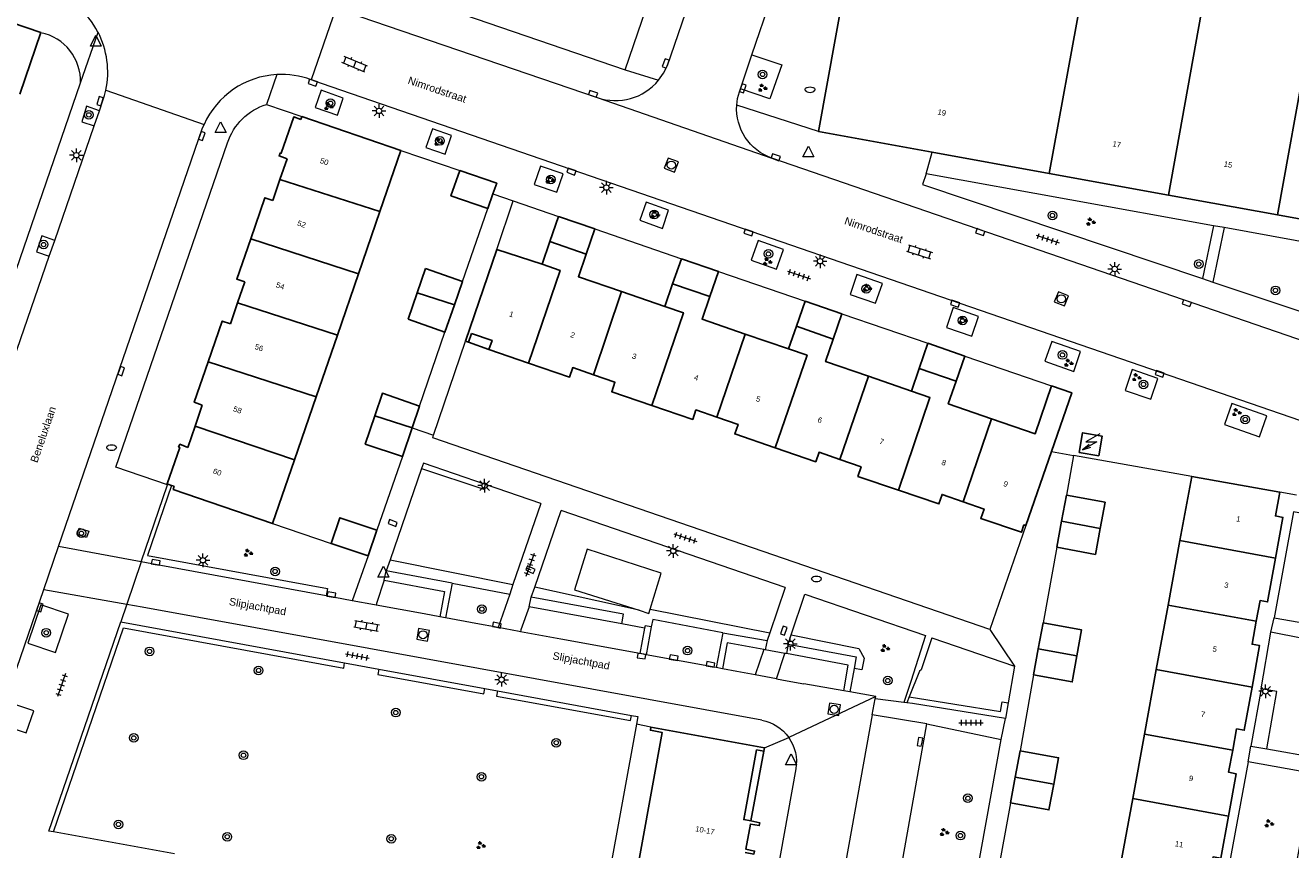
# Model space of a CAD drawing. Extents: x 131101 to 132041, y 397511 to 398853.
# Tile 48 of 80: x 131599 to 131716, y 398229 to 398305. Entities that reach past the tile are written whole.
import ezdxf
from ezdxf.enums import TextEntityAlignment as Align

# ---------------------------------------------------------------- set-up
doc = ezdxf.new("R2010")
doc.units = 0
doc.linetypes.add('DGN Style 2', pattern=[51.514866, 30.90892, -20.605946])
doc.layers.add('_vervallen situatie', color=250, linetype='Continuous', lineweight=9, plot=False)
for name, color, linetype, lineweight in [('gg-afsc-erfafscheiding', 250, 'Continuous', 9), ('gg-afsc-muur', 250, 'Continuous', 9), ('gg-bbg-bijgebouw', 10, 'Continuous', 25), ('gg-bbg-gedigitaliseerde bijgebouw', 10, 'Continuous', 25), ('gg-bbg-hoofdgebouw', 10, 'Continuous', 25), ('gg-bbg-lage trafo', 10, 'Continuous', 25), ('gg-bbg-onder overbouw', 10, 'Continuous', 25), ('gg-bbg-pand overbouw', 10, 'DGN Style 2', 25), ('gg-bbg-tussenscheiding', 10, 'Continuous', 25), ('gg-knt-verharding', 250, 'Continuous', 9), ('gg-knt-verharding nz', 250, 'DGN Style 2', 9), ('gt-grn-groengrens', 250, 'Continuous', 9), ('gt-grn-weggrens', 250, 'Continuous', 9), ('gt-symb-boom', 250, 'Continuous', 9), ('gt-symb-brandkraan', 250, 'Continuous', 9), ('gt-symb-groenvak', 250, 'Continuous', 9), ('gt-symb-klinker verharding', 250, 'Continuous', 9), ('gt-symb-kolk', 250, 'Continuous', 9), ('gt-symb-lichtmast', 250, 'Continuous', 9), ('gt-symb-rioolschacht', 250, 'Continuous', 9), ('gt-symb-tegel verharding', 250, 'Continuous', 9), ('gt-symb-trafo symbool', 250, 'Continuous', 9), ('gt-symb-waterafsluiter', 250, 'Continuous', 9), ('X-AL-huisnummers', 2, 'Continuous', 25), ('X-AL-straatnaam', 3, 'Continuous', 35)]:
    doc.layers.add(name, color=color, linetype=linetype, lineweight=lineweight)
doc.styles.add('CS Annotative', font='arial.ttf')

# ---------------------------------------------------------------- blocks, each defined once
blk = doc.blocks.new('gt0-GRVAK')
at = {"layer": 'gt-symb-groenvak'}
for p, q in [((-0.11, 0.19), (-0.23, 0.24)), ((-0.18, 0.15), (0.09, 0.15)), ((-0.09, 0.21), (-0.16, 0.32)), ((-0.05, 0.21), (-0.05, 0.39)), ((0, 0.21), (0.06, 0.32)), ((0.02, 0.19), (0.13, 0.24)), ((0.26, -0.05), (0.2, 0.06)), ((0.3, -0.05), (0.3, 0.13)), ((0.35, -0.05), (0.41, 0.06)), ((-0.24, -0.23), (-0.36, -0.18)), ((-0.32, -0.26), (-0.05, -0.26)), ((-0.23, -0.21), (-0.29, -0.09)), ((-0.18, -0.2), (-0.18, -0.02)), ((-0.14, -0.21), (-0.07, -0.09)), ((-0.12, -0.23), (0, -0.18)), ((0.24, -0.07), (0.12, -0.02)), ((0.17, -0.11), (0.44, -0.11)), ((0.37, -0.07), (0.49, -0.02))]:
    blk.add_line(p, q, dxfattribs=at)
blk = doc.blocks.new('gt0-BOOM')
at = {"layer": 'gt-symb-boom'}
for radius in [0.4, 0.2]:
    blk.add_circle((0, 0), radius, dxfattribs=at)
blk = doc.blocks.new('gt0-HSP')
at = {"layer": 'gt-symb-trafo symbool', "flags": 128}
for points in [[(0.77, 0.75), (-0.53, 0), (0.47, 0), (-0.83, -0.75)], [(-0.22, -0.24), (-0.83, -0.75), (-0.08, -0.48)]]:
    blk.add_lwpolyline(points, dxfattribs=at)
blk = doc.blocks.new('gt0-LMAST')
at = {"layer": 'gt-symb-lichtmast'}
for p, q in [((-0.18, 0.17), (-0.45, 0.44)), ((-0.01, 0.25), (-0.01, 0.62)), ((0.17, 0.17), (0.44, 0.44)), ((-0.26, 0), (-0.63, 0)), ((-0.18, -0.18), (-0.45, -0.45)), ((-0.01, -0.25), (-0.01, -0.63)), ((0.44, -0.45), (0.17, -0.18)), ((0.24, 0), (0.62, 0))]:
    blk.add_line(p, q, dxfattribs=at)
blk.add_circle((-0.01, 0), 0.25, dxfattribs=at)
blk = doc.blocks.new('gt0-TEG1')
at = {"layer": 'gt-symb-tegel verharding'}
for p, q in [((-1.12, 0), (1.12, 0)), ((-0.9, -0.25), (-0.9, 0.25)), ((-0.45, -0.25), (-0.45, 0.25)), ((0, -0.25), (0, 0.25)), ((0.45, -0.25), (0.45, 0.25)), ((0.9, -0.25), (0.9, 0.25))]:
    blk.add_line(p, q, dxfattribs=at)
blk = doc.blocks.new('gt0-RS')
at = {"layer": 'gt-symb-rioolschacht', "flags": 128}
blk.add_lwpolyline([(-0.5, -0.5), (0.5, -0.5), (0.5, 0.5), (-0.5, 0.5), (-0.5, -0.5)], close=True, dxfattribs=at)
at = {"layer": 'gt-symb-rioolschacht'}
blk.add_circle((0, 0), 0.375, dxfattribs=at)
blk = doc.blocks.new('gt0-KOLK')
at = {"layer": 'gt-symb-kolk', "flags": 128}
blk.add_lwpolyline([(0, 0), (0.38, 0), (0.38, 0.4), (-0.38, 0.4), (-0.38, 0), (0, 0)], dxfattribs=at)
blk = doc.blocks.new('gt0-KL1')
at = {"layer": 'gt-symb-klinker verharding'}
for p, q in [((-1.15, 0.3), (1.15, 0.3)), ((-1, -0.3), (-1, 0.3)), ((-0.5, 0.3), (-0.5, 0.45)), ((0, -0.3), (0, 0.3)), ((0.5, 0.3), (0.5, 0.45)), ((1, -0.3), (1, 0.3)), ((-1.15, -0.3), (1.15, -0.3)), ((-0.5, -0.45), (-0.5, -0.3)), ((0.5, -0.45), (0.5, -0.3))]:
    blk.add_line(p, q, dxfattribs=at)
blk = doc.blocks.new('gt0-WAFSL')
at = {"layer": 'gt-symb-waterafsluiter'}
for p, q in [((-0.5, -0.33), (0, 0.67)), ((0, 0.67), (0.5, -0.33)), ((0.5, -0.33), (-0.5, -0.33))]:
    blk.add_line(p, q, dxfattribs=at)
blk = doc.blocks.new('gt0-BR')
at = {"layer": 'gt-symb-brandkraan', "extrusion": (0, 0, -1)}
for centre, radius, start, end in [((0.24, 0), 0.206, 287.5669, 72.4331), ((-0.6, -2.66), 3, 72.4331, 73.108), ((0, -0.69), 0.938, 73.108, 106.892), ((0.6, -2.66), 3, 106.892, 107.5669), ((-0.24, 0), 0.206, 107.5669, 252.433), ((-0.6, 2.66), 3, 286.892, 287.5669), ((0.6, 2.66), 3, 252.433, 253.1079)]:
    blk.add_arc(centre, radius, start, end, dxfattribs=at)
at = {"layer": 'gt-symb-brandkraan'}
blk.add_arc((0, 0.69), 0.938, 253.108, 286.8921, dxfattribs=at)
blk = doc.blocks.new('_vervallen situatie')
at = {"layer": 'gg-knt-verharding'}
for p, q in [((131626.72, 398299.26), (131625.76, 398299.59)), ((131606.86, 398298.63), (131615.91, 398295.46)), ((131621.67, 398297.32), (131624.91, 398296.22)), ((131605.79, 398295.34), (131606.28, 398296.74)), ((131602.16, 398284.8), (131605.79, 398295.34)), ((131601.66, 398283.33), (131602.16, 398284.8)), ((131598.02, 398272.8), (131601.66, 398283.33)), ((131610.12, 398255.18), (131612.54, 398262.28)), ((131601.16, 398252.65), (131602.51, 398256.59)), ((131610.12, 398255.18), (131608.8, 398251.3)), ((131611.6, 398254.91), (131610.12, 398255.18)), ((131593.22, 398229.57), (131601.16, 398252.65)), ((131608.8, 398251.3), (131610.21, 398251.04))]:
    blk.add_line(p, q, dxfattribs=at)
at = {"layer": 'gg-knt-verharding', "flags": 128}
for points in [[(131606.28, 398296.74), (131606.6, 398297.68), (131606.75, 398298.15), (131606.86, 398298.63)], [(131606.28, 398296.74), (131605.1, 398297.15), (131604.65, 398295.73), (131605.79, 398295.34)], [(131602.51, 398256.59), (131615.75, 398295.07), (131615.91, 398295.46)], [(131612.54, 398262.28), (131607.79, 398263.9), (131618.07, 398293.77)], [(131602.16, 398284.8), (131600.97, 398285.21), (131600.49, 398283.73), (131601.66, 398283.33)], [(131604.22, 398257.72), (131604.42, 398258.29), (131605.3, 398258), (131605.1, 398257.42), (131604.22, 398257.72)], [(131599.68, 398247.71), (131602.24, 398246.84), (131603.43, 398250.36), (131600.87, 398251.23), (131599.68, 398247.71)], [(131600.23, 398241.46), (131598.5, 398242.06), (131597.8, 398240.03), (131599.53, 398239.44), (131600.23, 398241.46)]]:
    blk.add_lwpolyline(points, dxfattribs=at)
at = {"layer": 'gg-knt-verharding'}
for centre, radius, start, end in [((131599.02, 398300.28), 8.02, 27.3361, 71.1852), ((131599.03, 398300.29), 8.01, 348.0269, 27.3128), ((131623.02, 398292.3), 7.78, 92.9854, 156.0657), ((131623.03, 398292.32), 7.77, 69.3961, 93.024)]:
    blk.add_arc(centre, radius, start, end, dxfattribs=at)
at = {"layer": 'gg-knt-verharding', "extrusion": (0, 0, -1)}
blk.add_arc((-131623.28, 398292.09), 5.47, 17.8873, 72.9143, dxfattribs=at)
at = {"layer": 'gt-grn-groengrens'}
blk.add_line((131612.54, 398262.28), (131612.56, 398262.35), dxfattribs=at)
at = {"layer": 'gt-grn-weggrens'}
for p, q in [((131604.54, 398299.3), (131606.15, 398303.97)), ((131622.62, 398300.07), (131621.67, 398297.32)), ((131610.12, 398255.18), (131602.51, 398256.59)), ((131601.16, 398252.65), (131608.8, 398251.3)), ((131608.8, 398251.3), (131608.24, 398249.65))]:
    blk.add_line(p, q, dxfattribs=at)
at = {"layer": 'gt-symb-boom'}
for p in [(131605.3, 398296.36), (131601.14, 398284.41), (131604.62, 398257.82), (131601.38, 398248.66)]:
    blk.add_blockref('gt0-BOOM', p, dxfattribs=at)
at = {"layer": 'gt-symb-brandkraan'}
for p in [(131671.7, 398298.68), (131607.39, 398265.72), (131672.29, 398253.62)]:
    blk.add_blockref('gt0-BR', p, dxfattribs=at)
at = {"layer": 'gt-symb-kolk'}
for p, rotation in [((131625.98, 398299.51), 161.0397489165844), ((131606.52, 398297.56), 73.86579540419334), ((131615.52, 398294.47), 251.2208821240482), ((131608.09, 398272.82), 250.9669201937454), ((131600.61, 398251.06), 251.6375315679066)]:
    blk.add_blockref('gt0-KOLK', p, dxfattribs=dict(at, rotation=rotation))
at = {"layer": 'gt-symb-lichtmast'}
blk.add_blockref('gt0-LMAST', (131604.16, 398292.64), dxfattribs=at)
at = {"layer": 'gt-symb-tegel verharding', "rotation": 251.093939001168}
blk.add_blockref('gt0-TEG1', (131602.78, 398243.84), dxfattribs=at)

msp = doc.modelspace()

# ---------------------------------------------------------------- linework, layer by layer
at = {"layer": 'gg-afsc-erfafscheiding'}
for p, q in [((131639.7, 398281.01), (131642.02, 398287.72)), ((131635.74, 398269.54), (131638.09, 398276.34)), ((131637.03, 398266.84), (131639.99, 398275.51)), ((131634.17, 398264.89), (131631.82, 398258.1)), ((131691.57, 398258.53), (131688.26, 398248.95)), ((131694.42, 398256.53), (131693.15, 398249.56)), ((131692.28, 398244.77), (131691.03, 398237.79)), ((131690.14, 398232.99), (131688.84, 398225.76))]:
    msp.add_line(p, q, dxfattribs=at)
at = {"layer": 'gg-afsc-erfafscheiding', "flags": 128}
msp.add_lwpolyline([(131688.26, 398248.95), (131636.96, 398266.61), (131637.03, 398266.84)], dxfattribs=at)
at = {"layer": 'gg-afsc-muur'}
for p, q in [((131634.04, 398293.08), (131639.45, 398291.24)), ((131642.87, 398283.95), (131644.38, 398288.43)), ((131644.38, 398288.43), (131648.54, 398287)), ((131651.88, 398285.85), (131659.85, 398283.11)), ((131663.27, 398281.94), (131671.24, 398279.2)), ((131674.64, 398278.03), (131682.55, 398275.32)), ((131685.94, 398274.14), (131693.93, 398271.4)), ((131695.97, 398264.99), (131695.31, 398261.32)), ((131706.84, 398263.04), (131695.97, 398264.99)), ((131622.22, 398258.73), (131627.61, 398256.88))]:
    msp.add_line(p, q, dxfattribs=at)
at = {"layer": 'gg-bbg-bijgebouw'}
for p, q in [((131642.02, 398287.72), (131642.5, 398289.07)), ((131648.54, 398287), (131647.74, 398284.68)), ((131651.88, 398285.85), (131648.54, 398287)), ((131651.08, 398283.53), (131651.88, 398285.85)), ((131659.85, 398283.11), (131659.05, 398280.8)), ((131663.27, 398281.94), (131659.85, 398283.11)), ((131662.47, 398279.62), (131663.27, 398281.94)), ((131671.24, 398279.2), (131670.44, 398276.88)), ((131671.24, 398279.2), (131674.64, 398278.03)), ((131673.84, 398275.71), (131674.64, 398278.03)), ((131682.55, 398275.32), (131681.75, 398272.99)), ((131682.55, 398275.32), (131685.94, 398274.14)), ((131685.14, 398271.83), (131685.94, 398274.14)), ((131635.06, 398267.53), (131635.74, 398269.54)), ((131634.17, 398264.89), (131635.06, 398267.53)), ((131695.31, 398261.32), (131694.86, 398258.92)), ((131694.86, 398258.92), (131694.42, 398256.53)), ((131631.02, 398255.74), (131631.82, 398258.1)), ((131627.61, 398256.88), (131631.02, 398255.74)), ((131693.15, 398249.56), (131692.71, 398247.16)), ((131692.71, 398247.16), (131692.28, 398244.77)), ((131691.03, 398237.79), (131690.58, 398235.36)), ((131690.58, 398235.36), (131690.14, 398232.99))]:
    msp.add_line(p, q, dxfattribs=at)
at = {"layer": 'gg-bbg-bijgebouw', "flags": 128}
for points in [[(131642.02, 398287.72), (131638.64, 398288.9), (131639.45, 398291.24)], [(131642.5, 398289.07), (131642.85, 398290.06), (131639.45, 398291.24)], [(131631.63, 398268.64), (131632.33, 398270.71), (131635.74, 398269.54)], [(131634.17, 398264.89), (131630.75, 398266.03), (131631.63, 398268.64)], [(131695.31, 398261.32), (131698.86, 398260.67), (131698.42, 398258.27)], [(131631.82, 398258.1), (131628.4, 398259.24), (131627.61, 398256.88)], [(131698.42, 398258.27), (131697.97, 398255.87), (131694.42, 398256.53)], [(131693.15, 398249.56), (131696.7, 398248.92), (131696.27, 398246.53)], [(131696.27, 398246.53), (131695.84, 398244.13), (131692.28, 398244.77)], [(131691.03, 398237.79), (131694.58, 398237.14), (131694.13, 398234.71)], [(131694.13, 398234.71), (131693.69, 398232.34), (131690.14, 398232.99)]]:
    msp.add_lwpolyline(points, dxfattribs=at)
at = {"layer": 'gg-bbg-gedigitaliseerde bijgebouw'}
for p, q in [((131636.31, 398282.22), (131635.54, 398279.97)), ((131636.31, 398282.22), (131639.7, 398281.01)), ((131639.7, 398281.01), (131638.96, 398278.86)), ((131635.54, 398279.97), (131634.71, 398277.55)), ((131638.09, 398276.34), (131638.96, 398278.86)), ((131634.71, 398277.55), (131638.09, 398276.34))]:
    msp.add_line(p, q, dxfattribs=at)
at = {"layer": 'gg-bbg-hoofdgebouw'}
for p, q in [((131600.88, 398303.93), (131591.44, 398307.2)), ((131598.94, 398298.27), (131600.88, 398303.93)), ((131624.82, 398295.94), (131624.91, 398296.22)), ((131634.04, 398293.08), (131624.91, 398296.22)), ((131672.47, 398294.83), (131682.95, 398292.93)), ((131634.04, 398293.08), (131632.1, 398287.45)), ((131682.95, 398292.93), (131693.73, 398290.96)), ((131623.56, 398292.31), (131622.9, 398290.39)), ((131622.24, 398288.46), (131622.9, 398290.39)), ((131704.69, 398288.97), (131693.73, 398290.96)), ((131714.73, 398287.14), (131704.69, 398288.97)), ((131630.13, 398281.72), (131632.1, 398287.45)), ((131723.41, 398285.56), (131714.73, 398287.14)), ((131647.74, 398284.68), (131647.03, 398282.6)), ((131642.87, 398283.95), (131639.99, 398275.51)), ((131647.03, 398282.6), (131642.87, 398283.95)), ((131618.99, 398279.04), (131619.66, 398280.97)), ((131628.18, 398276.06), (131630.13, 398281.72)), ((131659.05, 398280.8), (131658.33, 398278.72)), ((131658.33, 398278.72), (131654.33, 398280.09)), ((131618.33, 398277.11), (131618.99, 398279.04)), ((131669.73, 398274.8), (131665.74, 398276.17)), ((131670.44, 398276.88), (131669.73, 398274.8)), ((131626.23, 398270.39), (131628.18, 398276.06)), ((131639.99, 398275.51), (131640.27, 398275.41)), ((131645.78, 398273.5), (131642.14, 398274.74)), ((131681.75, 398272.99), (131681.03, 398270.92)), ((131681.03, 398270.92), (131677.08, 398272.28)), ((131624.23, 398264.57), (131626.23, 398270.39)), ((131615.08, 398267.68), (131615.74, 398269.62)), ((131614.4, 398265.73), (131615.08, 398267.68)), ((131622.22, 398258.73), (131624.23, 398264.57)), ((131691.57, 398258.53), (131693.93, 398265.36)), ((131612.56, 398262.35), (131612.91, 398262.23)), ((131612.91, 398262.23), (131613.17, 398262.15)), ((131706.84, 398263.04), (131705.76, 398257.14)), ((131714.95, 398261.6), (131706.84, 398263.04)), ((131705.76, 398257.14), (131704.67, 398251.2)), ((131704.67, 398251.2), (131703.58, 398245.26)), ((131703.58, 398245.26), (131702.5, 398239.32)), ((131657.05, 398239.97), (131667.52, 398238.04)), ((131702.5, 398239.32), (131701.41, 398233.38)), ((131667.46, 398237.75), (131667.52, 398238.04)), ((131701.41, 398233.38), (131700.32, 398227.44))]:
    msp.add_line(p, q, dxfattribs=at)
at = {"layer": 'gg-bbg-hoofdgebouw', "flags": 128}
for points in [[(131678.49, 398324.75), (131677.92, 398324.85), (131672.47, 398294.83)], [(131624.82, 398295.94), (131624.17, 398296.17), (131623.01, 398292.82), (131622.91, 398292.84), (131622.82, 398292.57), (131623.56, 398292.31)], [(131622.24, 398288.46), (131621.49, 398288.72), (131620.2, 398284.95)], [(131620.2, 398284.95), (131618.92, 398281.23), (131619.66, 398280.97)], [(131654.33, 398280.09), (131650.37, 398281.45), (131651.08, 398283.53)], [(131665.74, 398276.17), (131661.76, 398277.54), (131662.47, 398279.62)], [(131618.33, 398277.11), (131617.58, 398277.37), (131616.28, 398273.6)], [(131677.08, 398272.28), (131673.13, 398273.63), (131673.84, 398275.71)], [(131615.74, 398269.62), (131615, 398269.88), (131616.28, 398273.6)], [(131651.75, 398272.42), (131649.86, 398273.08), (131649.56, 398272.21), (131645.78, 398273.5)], [(131657.14, 398269.6), (131653.44, 398270.86), (131653.73, 398271.73), (131651.75, 398272.42)], [(131688.42, 398268.37), (131684.42, 398269.75), (131685.14, 398271.83)], [(131693.93, 398271.4), (131692.43, 398266.99), (131688.42, 398268.37)], [(131693.93, 398265.36), (131695.79, 398270.76), (131693.93, 398271.4)], [(131663.11, 398268.52), (131661.2, 398269.18), (131660.9, 398268.31), (131657.14, 398269.6)], [(131668.5, 398265.69), (131664.77, 398266.97), (131665.07, 398267.84), (131663.11, 398268.52)], [(131614.4, 398265.73), (131613.68, 398266.02), (131613.57, 398265.76), (131613.67, 398265.72), (131612.52, 398262.36), (131612.56, 398262.35)], [(131674.45, 398264.61), (131672.53, 398265.28), (131672.23, 398264.41), (131668.5, 398265.69)], [(131679.83, 398261.79), (131676.11, 398263.06), (131676.4, 398263.93), (131674.45, 398264.61)], [(131622.22, 398258.73), (131613.07, 398261.86), (131613.17, 398262.15)], [(131685.8, 398260.72), (131683.86, 398261.4), (131683.57, 398260.52), (131679.83, 398261.79)], [(131714.95, 398261.6), (131714.55, 398259.41), (131715.23, 398259.28), (131714.55, 398255.53)], [(131691.57, 398258.53), (131691.39, 398258.59), (131691.16, 398257.91), (131687.42, 398259.18), (131687.73, 398260.05), (131685.8, 398260.72)], [(131714.55, 398255.53), (131713.82, 398251.49), (131713.13, 398251.62), (131712.78, 398249.72)], [(131712.78, 398249.72), (131712.39, 398247.59), (131713.08, 398247.47), (131712.39, 398243.65)], [(131712.39, 398243.65), (131711.68, 398239.68), (131710.97, 398239.8), (131710.61, 398237.84)], [(131655.23, 398223.72), (131658.1, 398239.46), (131657, 398239.68), (131657.05, 398239.97)], [(131710.61, 398237.84), (131710.24, 398235.8), (131710.93, 398235.67), (131710.22, 398231.77)], [(131665.74, 398228.42), (131666.54, 398228.27), (131666.6, 398228.54), (131665.78, 398228.73), (131666.21, 398231.03), (131667.03, 398230.89), (131667.07, 398231.15), (131666.26, 398231.32)], [(131710.22, 398231.77), (131709.52, 398227.88), (131708.81, 398228.01), (131708.44, 398225.95)]]:
    msp.add_lwpolyline(points, dxfattribs=at)
at = {"layer": 'gg-bbg-lage trafo', "flags": 128}
msp.add_lwpolyline([(131696.48, 398265.27), (131698.28, 398264.96), (131698.59, 398266.77), (131696.79, 398267.08), (131696.48, 398265.27)], dxfattribs=at)
at = {"layer": 'gg-bbg-onder overbouw'}
msp.add_line((131640.27, 398275.41), (131640.53, 398276.23), dxfattribs=at)
at = {"layer": 'gg-bbg-onder overbouw', "flags": 128}
for points in [[(131642.14, 398274.74), (131642.42, 398275.58), (131640.53, 398276.23)], [(131666.26, 398231.32), (131665.59, 398231.45), (131666.78, 398237.87), (131667.46, 398237.75)]]:
    msp.add_lwpolyline(points, dxfattribs=at)
at = {"layer": 'gg-bbg-pand overbouw'}
for p, q in [((131640.27, 398275.41), (131642.14, 398274.74)), ((131667.46, 398237.75), (131666.26, 398231.32))]:
    msp.add_line(p, q, dxfattribs=at)
at = {"layer": 'gg-bbg-tussenscheiding'}
for p, q in [((131699.18, 398320.99), (131693.73, 398290.96)), ((131710.08, 398319), (131704.69, 398288.97)), ((131717.48, 398302.25), (131714.73, 398287.14)), ((131622.9, 398290.39), (131632.1, 398287.45)), ((131620.2, 398284.95), (131630.13, 398281.72)), ((131651.08, 398283.53), (131647.74, 398284.68)), ((131662.47, 398279.62), (131659.05, 398280.8)), ((131638.96, 398278.86), (131635.54, 398279.97)), ((131654.33, 398280.09), (131651.75, 398272.42)), ((131618.99, 398279.04), (131628.18, 398276.06)), ((131663.11, 398268.52), (131665.74, 398276.17)), ((131670.44, 398276.88), (131673.84, 398275.71)), ((131626.23, 398270.39), (131616.28, 398273.6)), ((131681.75, 398272.99), (131685.14, 398271.83)), ((131674.45, 398264.61), (131677.08, 398272.28)), ((131631.63, 398268.64), (131635.06, 398267.53)), ((131688.42, 398268.37), (131685.8, 398260.72)), ((131624.23, 398264.57), (131615.08, 398267.68)), ((131698.42, 398258.27), (131694.86, 398258.92)), ((131714.55, 398255.53), (131705.76, 398257.14)), ((131712.78, 398249.72), (131704.67, 398251.2)), ((131696.27, 398246.53), (131692.71, 398247.16)), ((131712.39, 398243.65), (131703.58, 398245.26)), ((131710.61, 398237.84), (131702.5, 398239.32)), ((131694.13, 398234.71), (131690.58, 398235.36)), ((131710.22, 398231.77), (131701.41, 398233.38))]:
    msp.add_line(p, q, dxfattribs=at)
at = {"layer": 'gg-bbg-tussenscheiding', "flags": 128}
for points in [[(131647.03, 398282.6), (131648.69, 398282.03), (131645.78, 398273.5)], [(131658.33, 398278.72), (131660.04, 398278.13), (131657.14, 398269.6)], [(131668.5, 398265.69), (131671.43, 398274.21), (131669.73, 398274.8)], [(131679.83, 398261.79), (131682.74, 398270.33), (131681.03, 398270.92)]]:
    msp.add_lwpolyline(points, dxfattribs=at)
at = {"layer": 'gg-knt-verharding'}
for p, q in [((131666.35, 398301.89), (131673.49, 398322.93)), ((131631.02, 398308.62), (131654.69, 398300.52)), ((131628.03, 398306.17), (131625.76, 398299.59)), ((131628.99, 398305.84), (131652.09, 398297.95)), ((131665.29, 398298.75), (131666.35, 398301.89)), ((131582.6, 398235.63), (131604.54, 398299.3)), ((131717.77, 398267.88), (131626.72, 398299.26)), ((131708.84, 398286.15), (131682.38, 398290.94)), ((131708.84, 398286.15), (131707.84, 398281.27)), ((131709.83, 398285.97), (131708.79, 398280.96)), ((131723.05, 398283.58), (131709.83, 398285.97)), ((131708.79, 398280.96), (131721.8, 398276.58)), ((131635.93, 398263.79), (131633.04, 398255.38)), ((131646.92, 398260.56), (131641.81, 398262.32)), ((131646.92, 398260.56), (131644.35, 398253.1)), ((131646.35, 398252.86), (131648.79, 398259.92)), ((131669.41, 398252.83), (131648.79, 398259.92)), ((131716.22, 398259.8), (131714.44, 398250.04)), ((131631.02, 398255.74), (131629.56, 398251.6)), ((131633.04, 398255.38), (131632.69, 398254.37)), ((131627.15, 398252.04), (131611.6, 398254.91)), ((131638.74, 398253.21), (131632.69, 398254.37)), ((131638.74, 398253.21), (131638.15, 398250.02)), ((131644.35, 398253.1), (131644.05, 398252.21)), ((131646.02, 398251.92), (131646.35, 398252.86)), ((131669.41, 398252.83), (131667.99, 398248.66)), ((131629.56, 398251.6), (131627.15, 398252.04)), ((131644.05, 398252.21), (131642.99, 398249.13)), ((131669.96, 398248.45), (131671.22, 398252.21)), ((131671.22, 398252.21), (131682.33, 398248.39)), ((131610.21, 398251.04), (131667.26, 398240.62)), ((131631.61, 398251.23), (131629.56, 398251.6)), ((131631.75, 398251.2), (131631.61, 398251.23)), ((131636.16, 398250.39), (131631.75, 398251.2)), ((131654.36, 398249.48), (131645.84, 398251.04)), ((131608.24, 398249.65), (131628.85, 398245.87)), ((131637.61, 398250.12), (131636.16, 398250.39)), ((131638.15, 398250.02), (131637.61, 398250.12)), ((131640.93, 398249.51), (131638.15, 398250.02)), ((131642.99, 398249.13), (131640.93, 398249.51)), ((131656.47, 398249.09), (131654.36, 398249.48)), ((131644.93, 398248.77), (131642.99, 398249.13)), ((131645.04, 398248.75), (131644.93, 398248.77)), ((131648.75, 398248.07), (131645.04, 398248.75)), ((131656.47, 398249.09), (131656.04, 398246.73)), ((131657.08, 398249.2), (131656.61, 398246.62)), ((131663.66, 398248.66), (131663.06, 398245.44)), ((131663.66, 398248.66), (131667.74, 398247.93)), ((131667.99, 398248.66), (131667.74, 398247.93)), ((131669.68, 398247.61), (131669.96, 398248.45)), ((131682.91, 398248.19), (131690.51, 398245.58)), ((131713.22, 398243.5), (131714.13, 398248.71)), ((131656.04, 398246.73), (131648.75, 398248.07)), ((131667.46, 398247.11), (131666.66, 398244.77)), ((131667.58, 398247.08), (131667.46, 398247.11)), ((131669.39, 398246.75), (131667.58, 398247.08)), ((131628.85, 398245.87), (131632.01, 398245.3)), ((131656.61, 398246.62), (131656.04, 398246.73)), ((131663.06, 398245.44), (131656.61, 398246.62)), ((131668.61, 398244.41), (131669.39, 398246.75)), ((131669.52, 398246.73), (131669.39, 398246.75)), ((131632.01, 398245.3), (131641.75, 398243.51)), ((131663.63, 398245.33), (131663.06, 398245.44)), ((131664.96, 398245.09), (131663.63, 398245.33)), ((131666.66, 398244.77), (131664.96, 398245.09)), ((131668.61, 398244.41), (131666.66, 398244.77)), ((131675.75, 398245.37), (131675.37, 398243.2)), ((131690.51, 398245.58), (131689.93, 398242.19)), ((131641.75, 398243.51), (131642.92, 398243.3)), ((131668.61, 398244.41), (131669.58, 398244.24)), ((131669.58, 398244.24), (131671.14, 398243.95)), ((131674.8, 398243.3), (131671.14, 398243.95)), ((131713.22, 398243.5), (131712.29, 398238.22)), ((131642.92, 398243.3), (131655.25, 398241.04)), ((131675.37, 398243.2), (131674.8, 398243.3)), ((131677.75, 398242.78), (131675.37, 398243.2)), ((131677.43, 398241.1), (131677.7, 398242.57)), ((131677.7, 398242.57), (131677.75, 398242.78)), ((131680.35, 398242.24), (131677.7, 398242.57)), ((131680.84, 398242.76), (131680.62, 398242.2)), ((131680.62, 398242.2), (131680.35, 398242.24)), ((131681.14, 398242.14), (131680.62, 398242.2)), ((131689.69, 398240.76), (131681.14, 398242.14)), ((131689.93, 398242.19), (131689.69, 398240.76)), ((131655.71, 398240.22), (131647, 398192.17)), ((131682.45, 398240.25), (131677.43, 398241.1)), ((131682.27, 398239.21), (131682.45, 398240.25)), ((131682.45, 398240.25), (131689.29, 398238.83)), ((131673.45, 398189.88), (131682.27, 398239.21)), ((131679.4, 398184.27), (131689.29, 398238.83)), ((131712.29, 398238.22), (131713.76, 398237.96)), ((131712.03, 398236.77), (131710.1, 398226.28)), ((131670.39, 398236.12), (131662.52, 398192.26)), ((131613.2, 398228.3), (131602.04, 398230.31))]:
    msp.add_line(p, q, dxfattribs=at)
at = {"layer": 'gg-knt-verharding', "flags": 128}
for points in [[(131654.69, 398300.52), (131670.17, 398345.83), (131668.87, 398346.28)], [(131657.76, 398299.54), (131658.22, 398300.2), (131658.57, 398300.92), (131664.27, 398317.54)], [(131666.35, 398301.89), (131669.1, 398300.96), (131668.01, 398297.83), (131665.29, 398298.75)], [(131628.18, 398296.34), (131628.71, 398297.91), (131626.68, 398298.62), (131626.13, 398297.05), (131628.18, 398296.34)], [(131664.95, 398297.25), (131665.03, 398297.87), (131665.19, 398298.47), (131665.29, 398298.75)], [(131638.1, 398292.75), (131638.7, 398294.47), (131636.93, 398295.08), (131636.33, 398293.36), (131638.1, 398292.75)], [(131648.4, 398289.24), (131648.96, 398290.92), (131646.88, 398291.63), (131646.31, 398289.94), (131648.4, 398289.24)], [(131752.64, 398266.97), (131732.98, 398270.56), (131729.93, 398271.24), (131726.94, 398272.14), (131668.18, 398292.37)], [(131682.38, 398290.94), (131682.06, 398289.94), (131707.84, 398281.27)], [(131658.12, 398285.9), (131658.67, 398287.58), (131656.62, 398288.32), (131656.02, 398286.65), (131658.12, 398285.9)], [(131668.6, 398282.15), (131669.27, 398283.97), (131666.91, 398284.79), (131666.27, 398282.96), (131668.6, 398282.15)], [(131677.74, 398279), (131678.38, 398280.82), (131676.02, 398281.64), (131675.38, 398279.82), (131677.74, 398279)], [(131686.59, 398275.97), (131687.21, 398277.8), (131684.88, 398278.6), (131684.25, 398276.78), (131686.59, 398275.97)], [(131695.98, 398272.73), (131696.61, 398274.55), (131693.95, 398275.49), (131693.31, 398273.67), (131695.98, 398272.73)], [(131703.08, 398270.17), (131703.73, 398272.08), (131701.37, 398272.9), (131700.71, 398270.97), (131703.08, 398270.17)], [(131713.08, 398266.71), (131713.74, 398268.63), (131710.52, 398269.77), (131709.86, 398267.84), (131713.08, 398266.71)], [(131641.81, 398262.32), (131636.1, 398264.28), (131635.93, 398263.79)], [(131714.44, 398250.04), (131720.44, 398248.99), (131722.21, 398258.7), (131716.22, 398259.8)], [(131656.98, 398250.84), (131657.99, 398254.13), (131651.17, 398256.34), (131650, 398252.62), (131655.98, 398250.72)], [(131632.5, 398253.49), (131631.78, 398251.36), (131631.75, 398251.2)], [(131632.5, 398253.49), (131638.04, 398252.45), (131637.61, 398250.12)], [(131654.36, 398249.48), (131654.53, 398250.37), (131646.02, 398251.92)], [(131645.84, 398251.04), (131645.07, 398248.93), (131645.04, 398248.75)], [(131655.98, 398250.72), (131656.85, 398250.43), (131656.98, 398250.84)], [(131602.04, 398230.31), (131601.63, 398230.38), (131608.24, 398249.65)], [(131657.08, 398249.2), (131656.51, 398249.3), (131656.47, 398249.09)], [(131682.33, 398248.39), (131680.97, 398244.16), (131680.35, 398242.24)], [(131682.91, 398248.19), (131681.94, 398245.24), (131681.79, 398245.12), (131680.84, 398242.76)], [(131713.76, 398237.96), (131718.28, 398237.16), (131720.18, 398247.51), (131714.13, 398248.71)], [(131667.46, 398247.11), (131664.08, 398247.73), (131663.63, 398245.33)], [(131669.68, 398247.61), (131675.94, 398246.44), (131675.75, 398245.37)], [(131674.8, 398243.3), (131675.22, 398245.68), (131669.52, 398246.73)], [(131655.25, 398241.04), (131655.84, 398240.93), (131655.71, 398240.22)], [(131710.1, 398226.28), (131716.09, 398225.2), (131718.01, 398235.69), (131712.03, 398236.77)]]:
    msp.add_lwpolyline(points, dxfattribs=at)
at = {"layer": 'gg-knt-verharding'}
for centre, radius, start, end in [((131599.96, 398299.44), 4.58, 358.2204, 78.4322), ((131653.78, 398302.82), 5.15, 250.8898, 320.5275)]:
    msp.add_arc(centre, radius, start, end, dxfattribs=at)
at = {"layer": 'gg-knt-verharding', "extrusion": (0, 0, -1)}
for centre, radius, start, end in [((-131669.76, 398296.93), 4.82, 289.1482, 3.8574), ((-131666.54, 398236.78), 3.9, 100.5896, 145.1807), ((-131666.54, 398236.78), 3.9, 145.1884, 189.7791)]:
    msp.add_arc(centre, radius, start, end, dxfattribs=at)
at = {"layer": 'gg-knt-verharding nz'}
for p, q in [((131632.5, 398253.49), (131632.69, 398254.37)), ((131645.84, 398251.04), (131646.02, 398251.92)), ((131667.74, 398247.93), (131667.58, 398247.08)), ((131669.68, 398247.61), (131669.52, 398246.73)), ((131677.43, 398241.1), (131668.35, 398190.72))]:
    msp.add_line(p, q, dxfattribs=at)
at = {"layer": 'gt-grn-groengrens'}
for p, q in [((131633.04, 398255.38), (131644.35, 398253.1)), ((131638.74, 398253.21), (131644.05, 398252.21)), ((131655.98, 398250.72), (131646.35, 398252.86)), ((131656.98, 398250.84), (131667.99, 398248.66))]:
    msp.add_line(p, q, dxfattribs=at)
at = {"layer": 'gt-grn-groengrens', "flags": 128}
for points in [[(131635.93, 398263.79), (131641.67, 398261.89), (131641.81, 398262.32)], [(131612.91, 398262.23), (131610.7, 398255.77), (131627.27, 398252.72), (131627.15, 398252.04)], [(131663.66, 398248.66), (131657.24, 398249.89), (131657.08, 398249.2)], [(131602.04, 398230.31), (131608.49, 398249.11), (131628.77, 398245.39), (131628.85, 398245.87)], [(131669.96, 398248.45), (131676.2, 398247.19), (131676.67, 398246.32), (131676.47, 398245.24), (131675.75, 398245.37)], [(131632.01, 398245.3), (131631.92, 398244.82), (131641.67, 398243.03), (131641.75, 398243.51)], [(131713.76, 398237.96), (131714.69, 398243.24), (131713.22, 398243.5)], [(131642.92, 398243.3), (131642.83, 398242.82), (131655.16, 398240.56), (131655.25, 398241.04)], [(131680.84, 398242.76), (131689.24, 398241.4), (131689.39, 398242.28), (131689.93, 398242.19)]]:
    msp.add_lwpolyline(points, dxfattribs=at)
at = {"layer": 'gt-grn-weggrens'}
for p, q in [((131654.69, 398300.52), (131657.76, 398299.54)), ((131652.09, 398297.95), (131668.18, 398292.37)), ((131672.47, 398294.83), (131664.95, 398297.25)), ((131682.38, 398290.94), (131682.95, 398292.93)), ((131642.5, 398289.07), (131644.38, 398288.43)), ((131709.83, 398285.97), (131708.84, 398286.15)), ((131707.84, 398281.27), (131708.79, 398280.96)), ((131635.06, 398267.53), (131637.03, 398266.84)), ((131693.93, 398265.36), (131695.97, 398264.99)), ((131716.5, 398261.32), (131714.95, 398261.6)), ((131714.13, 398248.71), (131714.44, 398250.04)), ((131688.26, 398248.95), (131690.51, 398245.58)), ((131677.75, 398242.78), (131669.75, 398239.01)), ((131657.05, 398239.97), (131655.71, 398240.22)), ((131689.29, 398238.83), (131689.69, 398240.76)), ((131667.52, 398238.04), (131669.75, 398239.01)), ((131712.03, 398236.77), (131712.29, 398238.22))]:
    msp.add_line(p, q, dxfattribs=at)

# ---------------------------------------------------------------- block references
at = {"layer": '_vervallen situatie'}
msp.add_blockref('_vervallen situatie', (0, 0), dxfattribs=at)
at = {"layer": 'gt-symb-boom'}
for p in [(131667.33, 398300.08), (131627.55, 398297.43), (131637.63, 398293.97), (131647.83, 398290.4), (131657.35, 398287.17), (131694.01, 398287.09), (131667.87, 398283.55), (131707.49, 398282.62), (131676.88, 398280.33), (131714.55, 398280.19), (131685.75, 398277.41), (131694.94, 398274.24), (131702.4, 398271.53), (131711.77, 398268.3), (131622.45, 398254.3), (131641.49, 398250.83), (131610.9, 398246.94), (131660.42, 398247.01), (131620.93, 398245.18), (131678.85, 398244.25), (131633.56, 398241.3), (131609.44, 398238.97), (131648.33, 398238.52), (131619.54, 398237.37), (131641.45, 398235.39), (131686.23, 398233.41), (131608.02, 398231), (131618.05, 398229.86), (131633.15, 398229.68), (131685.54, 398229.97)]:
    msp.add_blockref('gt0-BOOM', p, dxfattribs=at)
at = {"layer": 'gt-symb-groenvak'}
for p in [(131667.3, 398298.84), (131627.35, 398297.14), (131637.5, 398293.85), (131647.75, 398290.37), (131657.41, 398287.18), (131697.52, 398286.5), (131667.75, 398282.83), (131676.94, 398280.41), (131685.73, 398277.42), (131695.48, 398273.5), (131701.74, 398272.17), (131710.95, 398268.95), (131619.95, 398256), (131678.59, 398247.22), (131684.04, 398230.28), (131713.94, 398231.08), (131641.36, 398229.06)]:
    msp.add_blockref('gt0-GRVAK', p, dxfattribs=at)
at = {"layer": 'gt-symb-klinker verharding'}
for p, rotation in [((131629.77, 398301.02), 157.4109961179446), ((131681.78, 398283.75), 342.126578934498), ((131630.87, 398249.29), 349.5669752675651)]:
    msp.add_blockref('gt0-KL1', p, dxfattribs=dict(at, rotation=rotation))
at = {"layer": 'gt-symb-kolk'}
for p, rotation in [((131658.6, 398301.03), 69.33669709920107), ((131651.66, 398298.1), 340.9669201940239), ((131665.32, 398298.87), 251.6375315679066), ((131668.48, 398292.26), 340.7315850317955), ((131649.8, 398291.32), 161.0397489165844), ((131666.1, 398285.71), 160.785688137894), ((131687.43, 398285.75), 160.7315850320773), ((131685.12, 398279.16), 161.2751319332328), ((131706.45, 398279.2), 159.879834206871), ((131703.95, 398272.69), 160.8586262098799), ((131633.2, 398258.58), 339.2092747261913), ((131611.42, 398254.94), 349.5106101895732), ((131645.87, 398254.28), 334.5366549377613), ((131627.6, 398251.97), 349.8027944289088), ((131642.83, 398249.16), 349.6900296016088), ((131669.1, 398248.91), 251.456330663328), ((131656.21, 398246.7), 171.6507856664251), ((131659.11, 398246.16), 349.6336773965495), ((131662.5, 398245.54), 349.5731756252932), ((131682.01, 398238.57), 80.03848340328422)]:
    msp.add_blockref('gt0-KOLK', p, dxfattribs=dict(at, rotation=rotation))
at = {"layer": 'gt-symb-lichtmast'}
for p in [(131632.03, 398296.72), (131652.96, 398289.66), (131672.64, 398282.88), (131699.76, 398282.16), (131641.74, 398262.21), (131659.11, 398256.2), (131615.81, 398255.33), (131669.89, 398247.64), (131643.31, 398244.33), (131713.64, 398243.26)]:
    msp.add_blockref('gt0-LMAST', p, dxfattribs=at)
at = {"layer": 'gt-symb-rioolschacht'}
for p, rotation in [((131658.93, 398291.73), 338.9542591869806), ((131694.84, 398279.41), 337.8474134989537), ((131636.07, 398248.47), 349.9820655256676), ((131673.92, 398241.6), 351.2538377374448)]:
    msp.add_blockref('gt0-RS', p, dxfattribs=dict(at, rotation=rotation))
at = {"layer": 'gt-symb-tegel verharding'}
for p, rotation in [((131693.57, 398284.92), 341.4020222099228), ((131670.68, 398281.61), 341.0397489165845), ((131660.22, 398257.41), 342.126578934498), ((131645.94, 398254.93), 70.36929772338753), ((131630.02, 398246.51), 349.3979417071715)]:
    msp.add_blockref('gt0-TEG1', p, dxfattribs=dict(at, rotation=rotation))
msp.add_blockref('gt0-TEG1', (131686.53, 398240.37), dxfattribs=at)
at = {"layer": 'gt-symb-trafo symbool'}
msp.add_blockref('gt0-HSP', (131697.62, 398266.24), dxfattribs=at)
at = {"layer": 'gt-symb-waterafsluiter'}
for p in [(131605.95, 398303.03), (131617.43, 398295.05), (131671.55, 398292.81), (131632.42, 398254.11), (131669.95, 398236.83)]:
    msp.add_blockref('gt0-WAFSL', p, dxfattribs=at)

# ---------------------------------------------------------------- texts
at = {"layer": 'X-AL-huisnummers', "style": 'CS Annotative'}
for s, rotation, p in [('19', 349.7, (131683.79, 398296.33)), ('17', 349.7, (131699.9, 398293.4)), ('50', 341, (131626.9, 398291.82)), ('15', 349.7, (131710.14, 398291.54)), ('52', 341, (131624.81, 398286.06)), ('54', 341, (131622.85, 398280.37)), ('1', 341.1, (131644.13, 398277.76)), ('2', 341.1, (131649.77, 398275.84)), ('56', 341, (131620.89, 398274.68)), ('3', 341.1, (131655.44, 398273.88)), ('4', 341.1, (131661.15, 398271.92)), ('5', 341.1, (131666.85, 398269.95)), ('58', 341, (131618.91, 398268.95)), ('6', 341.1, (131672.53, 398268.01)), ('7', 341.3, (131678.22, 398266.03)), ('8', 341.3, (131683.94, 398264.09)), ('60', 341.1, (131617.05, 398263.22)), ('9', 341.3, (131689.64, 398262.12)), ('1', 349.7, (131711.09, 398258.89)), ('3', 349.7, (131709.99, 398252.79)), ('5', 349.8, (131708.92, 398246.9)), ('7', 349.8, (131707.84, 398240.9)), ('9', 349.7, (131706.74, 398234.99)), ('10-17', 349.3, (131661.98, 398230.21)), ('11', 349.7, (131705.64, 398228.93))]:
    msp.add_text(s, height=0.5, rotation=rotation, dxfattribs=at).set_placement(p, align=Align.CENTER)
at = {"layer": 'X-AL-straatnaam', "style": 'CS Annotative'}
for s, rotation, p in [('Nimrodstraat', 341.4, (131637.38, 398298.7)), ('Nimrodstraat', 341.4, (131677.57, 398285.76)), ('Beneluxlaan', 71.1, (131601.08, 398266.92)), ('Slipjachtpad', 349.6, (131620.83, 398250.99)), ('Slipjachtpad', 349.6, (131650.62, 398245.99))]:
    msp.add_text(s, height=0.7, rotation=rotation, dxfattribs=at).set_placement(p, align=Align.MIDDLE)

doc.saveas('drawing.dxf')
